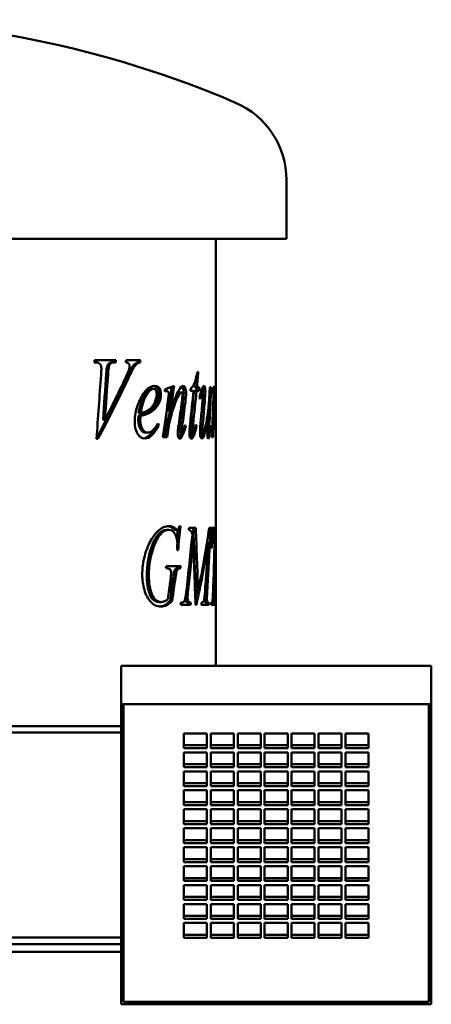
# Model space of a CAD drawing. Header units: millimetres. Extents: x 390 to 869, y 240 to 651.
# Tile 2 of 2: x 708 to 869, y 267 to 651. Entities that reach past the tile are written whole.
import ezdxf

# ---------------------------------------------------------------- set-up
doc = ezdxf.new("R2010")
doc.units = ezdxf.units.MM
doc.header["$LTSCALE"] = 3
doc.layers.add('Widoczne (ISO)', color=7, linetype='Continuous', lineweight=50)

msp = doc.modelspace()

# ---------------------------------------------------------------- linework, layer by layer
at = {"layer": 'Widoczne (ISO)'}
for p, q in [((812.5, 565.25), (812.5, 588.25)), ((812.5, 565.25), (457.5, 565.25)), ((785, 452.59), (785, 565.25)), ((737.51, 517.1), (738.1, 517.1)), ((745.99, 517.91), (737.68, 517.91)), ((742.51, 515.41), (743.23, 515.41)), ((745.09, 517.1), (745.83, 517.1)), ((755.53, 517.91), (749.96, 517.91)), ((753.57, 516.69), (754.37, 516.69)), ((754.59, 517.1), (755.4, 517.1)), ((778.1, 513.45), (777.8, 513.45)), ((776.6, 507.42), (777.55, 507.42)), ((778.47, 507.42), (777.55, 507.42)), ((783.17, 507.42), (782.61, 507.42)), ((759.81, 506.84), (760.65, 506.84)), ((765.09, 505.98), (765.96, 505.98)), ((770.58, 505.34), (771.49, 505.34)), ((775.08, 506), (776.26, 506)), ((776.46, 506), (777.41, 506)), ((777.41, 506), (778.37, 506)), ((779.14, 505.51), (779.78, 505.51)), ((783.64, 506.1), (783.86, 506.1)), ((784.62, 504.56), (784.76, 504.56)), ((784.8, 503.48), (784.92, 503.48)), ((784.5, 502.64), (784.6, 502.64)), ((754.77, 496.27), (755.57, 496.27)), ((754.85, 497.35), (755.66, 497.35)), ((766.44, 497.96), (767.32, 497.96)), ((781.93, 498.13), (782.12, 498.13)), ((783.79, 497.18), (784.16, 497.18)), ((740.97, 494.75), (741.68, 494.75)), ((762.03, 492.59), (762.72, 492.59)), ((765.58, 491.57), (766.46, 491.57)), ((772.85, 492.33), (773.23, 492.33)), ((775.16, 492.99), (776.1, 492.99)), ((777.03, 492.28), (777.39, 492.28)), ((782.76, 492.06), (782.93, 492.06)), ((783.66, 493.72), (784.09, 493.72)), ((757.52, 489.7), (758.34, 489.7)), ((764.29, 487.91), (765.94, 487.91)), ((770.91, 489.65), (771.83, 489.65)), ((775.09, 489.36), (776.03, 489.36)), ((775.26, 488.18), (776.2, 488.18)), ((779.06, 489.87), (780.02, 489.87)), ((781.64, 489.56), (782.39, 489.56)), ((781.69, 488.16), (782.38, 488.16)), ((783.43, 487.91), (783.88, 487.91)), ((783.54, 490.71), (783.97, 490.71)), ((738.41, 487.23), (738.99, 487.23)), ((771.16, 453.27), (770.82, 453.27)), ((765.73, 451.78), (766.61, 451.78)), ((768.41, 452.19), (769.31, 452.19)), ((769.09, 451.78), (769.99, 451.78)), ((777.12, 452.59), (774.52, 452.59)), ((782.2, 451.43), (783.1, 451.43)), ((783.52, 452.59), (782.36, 452.59)), ((782.53, 452.59), (782.53, 451.78)), ((782.53, 451.78), (783.52, 451.78)), ((783.5, 450.8), (784.41, 450.8)), ((783.52, 452.59), (783.52, 451.78)), ((785, 452.59), (783.57, 452.59)), ((784, 450.8), (784, 452.59)), ((784.41, 450.8), (784.55, 450.8)), ((784.55, 450.8), (784.8, 450.8)), ((784.8, 450.8), (784.91, 450.8)), ((775.52, 447), (776.09, 447)), ((781.55, 447), (781.94, 447)), ((781.9, 446.46), (782.66, 446.46)), ((769.86, 443.81), (770.21, 443.81)), ((783.26, 444.62), (783.38, 444.62)), ((785, 433.17), (785, 445.33)), ((785, 444.62), (785, 444.62)), ((765.47, 436.8), (765.77, 436.8)), ((771.26, 437.66), (765.59, 437.66)), ((770.26, 436.8), (771.17, 436.8)), ((785, 430.94), (785, 430.94)), ((785, 398.75), (785, 430.94)), ((777.07, 428.32), (778.03, 428.32)), ((780.69, 427.41), (781.58, 427.41)), ((783.95, 429.6), (784.37, 429.6)), ((762.79, 423.62), (763.65, 423.62)), ((767.09, 424.06), (767.98, 424.06)), ((771.24, 422.59), (775.12, 422.59)), ((771.59, 423.4), (771.34, 423.4)), ((774.27, 423.4), (775.21, 423.4)), ((777.07, 422.59), (777.35, 422.59)), ((779.29, 422.59), (782.2, 422.59)), ((779.52, 423.4), (779.35, 423.4)), ((781.16, 423.4), (782.14, 423.4)), ((782.24, 423.4), (782.14, 423.4)), ((783.1, 422.59), (784.6, 422.59)), ((783.23, 423.4), (783.14, 423.4)), ((783.55, 423.4), (784.54, 423.4)), ((784.62, 423.4), (784.54, 423.4)), ((869, 398.75), (748, 398.75)), ((748, 398.75), (748, 383.75)), ((869, 398.75), (869, 383.75)), ((748, 383.75), (748, 268.75)), ((869, 383.75), (748, 383.75)), ((749, 383.75), (749, 268.75)), ((868, 383.75), (868, 268.75)), ((869, 383.75), (869, 268.75)), ((632.43, 375.25), (748, 375.25)), ((748, 372.75), (632.43, 372.75)), ((772.5, 366.6), (772.5, 372.38)), ((772.5, 372.38), (781.5, 372.38)), ((781.5, 372.38), (781.5, 366.6)), ((783, 366.6), (783, 372.38)), ((783, 372.38), (792, 372.38)), ((792, 372.38), (792, 366.6)), ((793.5, 366.6), (793.5, 372.38)), ((793.5, 372.38), (802.5, 372.38)), ((802.5, 372.38), (802.5, 366.6)), ((804, 366.6), (804, 372.38)), ((804, 372.38), (813, 372.38)), ((813, 372.38), (813, 366.6)), ((814.5, 366.6), (814.5, 372.38)), ((814.5, 372.38), (823.5, 372.38)), ((823.5, 372.38), (823.5, 366.6)), ((825, 366.6), (825, 372.38)), ((825, 372.38), (834, 372.38)), ((834, 372.38), (834, 366.6)), ((835.5, 366.6), (835.5, 372.38)), ((835.5, 372.38), (844.5, 372.38)), ((844.5, 372.38), (844.5, 366.6)), ((772.5, 367.75), (781.5, 367.75)), ((781.5, 366.6), (772.5, 366.6)), ((772.5, 359.2), (772.5, 364.99)), ((772.5, 364.99), (781.5, 364.99)), ((781.5, 364.99), (781.5, 359.2)), ((783, 367.75), (792, 367.75)), ((792, 366.6), (783, 366.6)), ((783, 359.2), (783, 364.99)), ((783, 364.99), (792, 364.99)), ((792, 364.99), (792, 359.2)), ((793.5, 367.75), (802.5, 367.75)), ((802.5, 366.6), (793.5, 366.6)), ((793.5, 359.2), (793.5, 364.99)), ((793.5, 364.99), (802.5, 364.99)), ((802.5, 364.99), (802.5, 359.2)), ((804, 367.75), (813, 367.75)), ((813, 366.6), (804, 366.6)), ((804, 359.2), (804, 364.99)), ((804, 364.99), (813, 364.99)), ((813, 364.99), (813, 359.2)), ((814.5, 367.75), (823.5, 367.75)), ((823.5, 366.6), (814.5, 366.6)), ((814.5, 359.2), (814.5, 364.99)), ((814.5, 364.99), (823.5, 364.99)), ((823.5, 364.99), (823.5, 359.2)), ((825, 367.75), (834, 367.75)), ((834, 366.6), (825, 366.6)), ((825, 359.2), (825, 364.99)), ((825, 364.99), (834, 364.99)), ((834, 364.99), (834, 359.2)), ((835.5, 367.75), (844.5, 367.75)), ((844.5, 366.6), (835.5, 366.6)), ((835.5, 359.2), (835.5, 364.99)), ((835.5, 364.99), (844.5, 364.99)), ((844.5, 364.99), (844.5, 359.2)), ((772.5, 360.35), (781.5, 360.35)), ((781.5, 359.2), (772.5, 359.2)), ((772.5, 351.81), (772.5, 357.6)), ((772.5, 357.6), (781.5, 357.6)), ((781.5, 357.6), (781.5, 351.81)), ((783, 360.35), (792, 360.35)), ((792, 359.2), (783, 359.2)), ((783, 351.81), (783, 357.6)), ((783, 357.6), (792, 357.6)), ((792, 357.6), (792, 351.81)), ((793.5, 360.35), (802.5, 360.35)), ((802.5, 359.2), (793.5, 359.2)), ((793.5, 351.81), (793.5, 357.6)), ((793.5, 357.6), (802.5, 357.6)), ((802.5, 357.6), (802.5, 351.81)), ((804, 360.35), (813, 360.35)), ((813, 359.2), (804, 359.2)), ((804, 351.81), (804, 357.6)), ((804, 357.6), (813, 357.6)), ((813, 357.6), (813, 351.81)), ((814.5, 360.35), (823.5, 360.35)), ((823.5, 359.2), (814.5, 359.2)), ((814.5, 351.81), (814.5, 357.6)), ((814.5, 357.6), (823.5, 357.6)), ((823.5, 357.6), (823.5, 351.81)), ((825, 360.35), (834, 360.35)), ((834, 359.2), (825, 359.2)), ((825, 351.81), (825, 357.6)), ((825, 357.6), (834, 357.6)), ((834, 357.6), (834, 351.81)), ((835.5, 360.35), (844.5, 360.35)), ((844.5, 359.2), (835.5, 359.2)), ((835.5, 351.81), (835.5, 357.6)), ((835.5, 357.6), (844.5, 357.6)), ((844.5, 357.6), (844.5, 351.81)), ((772.5, 352.96), (781.5, 352.96)), ((781.5, 351.81), (772.5, 351.81)), ((772.5, 344.42), (772.5, 350.21)), ((772.5, 350.21), (781.5, 350.21)), ((781.5, 350.21), (781.5, 344.42)), ((783, 352.96), (792, 352.96)), ((792, 351.81), (783, 351.81)), ((783, 344.42), (783, 350.21)), ((783, 350.21), (792, 350.21)), ((792, 350.21), (792, 344.42)), ((793.5, 352.96), (802.5, 352.96)), ((802.5, 351.81), (793.5, 351.81)), ((793.5, 344.42), (793.5, 350.21)), ((793.5, 350.21), (802.5, 350.21)), ((802.5, 350.21), (802.5, 344.42)), ((804, 352.96), (813, 352.96)), ((813, 351.81), (804, 351.81)), ((804, 344.42), (804, 350.21)), ((804, 350.21), (813, 350.21)), ((813, 350.21), (813, 344.42)), ((814.5, 352.96), (823.5, 352.96)), ((823.5, 351.81), (814.5, 351.81)), ((814.5, 344.42), (814.5, 350.21)), ((814.5, 350.21), (823.5, 350.21)), ((823.5, 350.21), (823.5, 344.42)), ((825, 352.96), (834, 352.96)), ((834, 351.81), (825, 351.81)), ((825, 344.42), (825, 350.21)), ((825, 350.21), (834, 350.21)), ((834, 350.21), (834, 344.42)), ((835.5, 352.96), (844.5, 352.96)), ((844.5, 351.81), (835.5, 351.81)), ((835.5, 344.42), (835.5, 350.21)), ((835.5, 350.21), (844.5, 350.21)), ((844.5, 350.21), (844.5, 344.42)), ((772.5, 345.57), (781.5, 345.57)), ((781.5, 344.42), (772.5, 344.42)), ((772.5, 337.03), (772.5, 342.81)), ((772.5, 342.81), (781.5, 342.81)), ((781.5, 342.81), (781.5, 337.03)), ((783, 345.57), (792, 345.57)), ((792, 344.42), (783, 344.42)), ((783, 337.03), (783, 342.81)), ((783, 342.81), (792, 342.81)), ((792, 342.81), (792, 337.03)), ((793.5, 345.57), (802.5, 345.57)), ((802.5, 344.42), (793.5, 344.42)), ((793.5, 337.03), (793.5, 342.81)), ((793.5, 342.81), (802.5, 342.81)), ((802.5, 342.81), (802.5, 337.03)), ((804, 345.57), (813, 345.57)), ((813, 344.42), (804, 344.42)), ((804, 337.03), (804, 342.81)), ((804, 342.81), (813, 342.81)), ((813, 342.81), (813, 337.03)), ((814.5, 345.57), (823.5, 345.57)), ((823.5, 344.42), (814.5, 344.42)), ((814.5, 337.03), (814.5, 342.81)), ((814.5, 342.81), (823.5, 342.81)), ((823.5, 342.81), (823.5, 337.03)), ((825, 345.57), (834, 345.57)), ((834, 344.42), (825, 344.42)), ((825, 337.03), (825, 342.81)), ((825, 342.81), (834, 342.81)), ((834, 342.81), (834, 337.03)), ((835.5, 345.57), (844.5, 345.57)), ((844.5, 344.42), (835.5, 344.42)), ((835.5, 337.03), (835.5, 342.81)), ((835.5, 342.81), (844.5, 342.81)), ((844.5, 342.81), (844.5, 337.03)), ((772.5, 338.18), (781.5, 338.18)), ((783, 338.18), (792, 338.18)), ((793.5, 338.18), (802.5, 338.18)), ((804, 338.18), (813, 338.18)), ((814.5, 338.18), (823.5, 338.18)), ((825, 338.18), (834, 338.18)), ((835.5, 338.18), (844.5, 338.18)), ((781.5, 337.03), (772.5, 337.03)), ((772.5, 329.64), (772.5, 335.42)), ((772.5, 335.42), (781.5, 335.42)), ((781.5, 335.42), (781.5, 329.64)), ((792, 337.03), (783, 337.03)), ((783, 329.64), (783, 335.42)), ((783, 335.42), (792, 335.42)), ((792, 335.42), (792, 329.64)), ((802.5, 337.03), (793.5, 337.03)), ((793.5, 329.64), (793.5, 335.42)), ((793.5, 335.42), (802.5, 335.42)), ((802.5, 335.42), (802.5, 329.64)), ((813, 337.03), (804, 337.03)), ((804, 329.64), (804, 335.42)), ((804, 335.42), (813, 335.42)), ((813, 335.42), (813, 329.64)), ((823.5, 337.03), (814.5, 337.03)), ((814.5, 329.64), (814.5, 335.42)), ((814.5, 335.42), (823.5, 335.42)), ((823.5, 335.42), (823.5, 329.64)), ((834, 337.03), (825, 337.03)), ((825, 329.64), (825, 335.42)), ((825, 335.42), (834, 335.42)), ((834, 335.42), (834, 329.64)), ((844.5, 337.03), (835.5, 337.03)), ((835.5, 329.64), (835.5, 335.42)), ((835.5, 335.42), (844.5, 335.42)), ((844.5, 335.42), (844.5, 329.64)), ((772.5, 330.79), (781.5, 330.79)), ((783, 330.79), (792, 330.79)), ((793.5, 330.79), (802.5, 330.79)), ((804, 330.79), (813, 330.79)), ((814.5, 330.79), (823.5, 330.79)), ((825, 330.79), (834, 330.79)), ((835.5, 330.79), (844.5, 330.79)), ((781.5, 329.64), (772.5, 329.64)), ((772.5, 322.24), (772.5, 328.03)), ((772.5, 328.03), (781.5, 328.03)), ((781.5, 328.03), (781.5, 322.24)), ((792, 329.64), (783, 329.64)), ((783, 322.24), (783, 328.03)), ((783, 328.03), (792, 328.03)), ((792, 328.03), (792, 322.24)), ((802.5, 329.64), (793.5, 329.64)), ((793.5, 322.24), (793.5, 328.03)), ((793.5, 328.03), (802.5, 328.03)), ((802.5, 328.03), (802.5, 322.24)), ((813, 329.64), (804, 329.64)), ((804, 322.24), (804, 328.03)), ((804, 328.03), (813, 328.03)), ((813, 328.03), (813, 322.24)), ((823.5, 329.64), (814.5, 329.64)), ((814.5, 322.24), (814.5, 328.03)), ((814.5, 328.03), (823.5, 328.03)), ((823.5, 328.03), (823.5, 322.24)), ((834, 329.64), (825, 329.64)), ((825, 322.24), (825, 328.03)), ((825, 328.03), (834, 328.03)), ((834, 328.03), (834, 322.24)), ((844.5, 329.64), (835.5, 329.64)), ((835.5, 322.24), (835.5, 328.03)), ((835.5, 328.03), (844.5, 328.03)), ((844.5, 328.03), (844.5, 322.24)), ((772.5, 323.39), (781.5, 323.39)), ((783, 323.39), (792, 323.39)), ((793.5, 323.39), (802.5, 323.39)), ((804, 323.39), (813, 323.39)), ((814.5, 323.39), (823.5, 323.39)), ((825, 323.39), (834, 323.39)), ((835.5, 323.39), (844.5, 323.39)), ((781.5, 322.24), (772.5, 322.24)), ((772.5, 314.85), (772.5, 320.64)), ((772.5, 320.64), (781.5, 320.64)), ((781.5, 320.64), (781.5, 314.85)), ((792, 322.24), (783, 322.24)), ((783, 314.85), (783, 320.64)), ((783, 320.64), (792, 320.64)), ((792, 320.64), (792, 314.85)), ((802.5, 322.24), (793.5, 322.24)), ((793.5, 314.85), (793.5, 320.64)), ((793.5, 320.64), (802.5, 320.64)), ((802.5, 320.64), (802.5, 314.85)), ((813, 322.24), (804, 322.24)), ((804, 314.85), (804, 320.64)), ((804, 320.64), (813, 320.64)), ((813, 320.64), (813, 314.85)), ((823.5, 322.24), (814.5, 322.24)), ((814.5, 314.85), (814.5, 320.64)), ((814.5, 320.64), (823.5, 320.64)), ((823.5, 320.64), (823.5, 314.85)), ((834, 322.24), (825, 322.24)), ((825, 314.85), (825, 320.64)), ((825, 320.64), (834, 320.64)), ((834, 320.64), (834, 314.85)), ((844.5, 322.24), (835.5, 322.24)), ((835.5, 314.85), (835.5, 320.64)), ((835.5, 320.64), (844.5, 320.64)), ((844.5, 320.64), (844.5, 314.85)), ((772.5, 316), (781.5, 316)), ((783, 316), (792, 316)), ((793.5, 316), (802.5, 316)), ((804, 316), (813, 316)), ((814.5, 316), (823.5, 316)), ((825, 316), (834, 316)), ((835.5, 316), (844.5, 316)), ((781.5, 314.85), (772.5, 314.85)), ((772.5, 307.46), (772.5, 313.25)), ((772.5, 313.25), (781.5, 313.25)), ((781.5, 313.25), (781.5, 307.46)), ((792, 314.85), (783, 314.85)), ((783, 307.46), (783, 313.25)), ((783, 313.25), (792, 313.25)), ((792, 313.25), (792, 307.46)), ((802.5, 314.85), (793.5, 314.85)), ((793.5, 307.46), (793.5, 313.25)), ((793.5, 313.25), (802.5, 313.25)), ((802.5, 313.25), (802.5, 307.46)), ((813, 314.85), (804, 314.85)), ((804, 307.46), (804, 313.25)), ((804, 313.25), (813, 313.25)), ((813, 313.25), (813, 307.46)), ((823.5, 314.85), (814.5, 314.85)), ((814.5, 307.46), (814.5, 313.25)), ((814.5, 313.25), (823.5, 313.25)), ((823.5, 313.25), (823.5, 307.46)), ((834, 314.85), (825, 314.85)), ((825, 307.46), (825, 313.25)), ((825, 313.25), (834, 313.25)), ((834, 313.25), (834, 307.46)), ((844.5, 314.85), (835.5, 314.85)), ((835.5, 307.46), (835.5, 313.25)), ((835.5, 313.25), (844.5, 313.25)), ((844.5, 313.25), (844.5, 307.46)), ((772.5, 308.61), (781.5, 308.61)), ((781.5, 307.46), (772.5, 307.46)), ((783, 308.61), (792, 308.61)), ((792, 307.46), (783, 307.46)), ((793.5, 308.61), (802.5, 308.61)), ((802.5, 307.46), (793.5, 307.46)), ((804, 308.61), (813, 308.61)), ((813, 307.46), (804, 307.46)), ((814.5, 308.61), (823.5, 308.61)), ((823.5, 307.46), (814.5, 307.46)), ((825, 308.61), (834, 308.61)), ((834, 307.46), (825, 307.46)), ((835.5, 308.61), (844.5, 308.61)), ((844.5, 307.46), (835.5, 307.46)), ((772.5, 300.07), (772.5, 305.85)), ((772.5, 305.85), (781.5, 305.85)), ((781.5, 305.85), (781.5, 300.07)), ((783, 300.07), (783, 305.85)), ((783, 305.85), (792, 305.85)), ((792, 305.85), (792, 300.07)), ((793.5, 300.07), (793.5, 305.85)), ((793.5, 305.85), (802.5, 305.85)), ((802.5, 305.85), (802.5, 300.07)), ((804, 300.07), (804, 305.85)), ((804, 305.85), (813, 305.85)), ((813, 305.85), (813, 300.07)), ((814.5, 300.07), (814.5, 305.85)), ((814.5, 305.85), (823.5, 305.85)), ((823.5, 305.85), (823.5, 300.07)), ((825, 300.07), (825, 305.85)), ((825, 305.85), (834, 305.85)), ((834, 305.85), (834, 300.07)), ((835.5, 300.07), (835.5, 305.85)), ((835.5, 305.85), (844.5, 305.85)), ((844.5, 305.85), (844.5, 300.07)), ((772.5, 301.22), (781.5, 301.22)), ((781.5, 300.07), (772.5, 300.07)), ((783, 301.22), (792, 301.22)), ((792, 300.07), (783, 300.07)), ((793.5, 301.22), (802.5, 301.22)), ((802.5, 300.07), (793.5, 300.07)), ((804, 301.22), (813, 301.22)), ((813, 300.07), (804, 300.07)), ((814.5, 301.22), (823.5, 301.22)), ((823.5, 300.07), (814.5, 300.07)), ((825, 301.22), (834, 301.22)), ((834, 300.07), (825, 300.07)), ((835.5, 301.22), (844.5, 301.22)), ((844.5, 300.07), (835.5, 300.07)), ((772.5, 292.68), (772.5, 298.46)), ((772.5, 298.46), (781.5, 298.46)), ((781.5, 298.46), (781.5, 292.68)), ((783, 292.68), (783, 298.46)), ((783, 298.46), (792, 298.46)), ((792, 298.46), (792, 292.68)), ((793.5, 292.68), (793.5, 298.46)), ((793.5, 298.46), (802.5, 298.46)), ((802.5, 298.46), (802.5, 292.68)), ((804, 292.68), (804, 298.46)), ((804, 298.46), (813, 298.46)), ((813, 298.46), (813, 292.68)), ((814.5, 292.68), (814.5, 298.46)), ((814.5, 298.46), (823.5, 298.46)), ((823.5, 298.46), (823.5, 292.68)), ((825, 292.68), (825, 298.46)), ((825, 298.46), (834, 298.46)), ((834, 298.46), (834, 292.68)), ((835.5, 292.68), (835.5, 298.46)), ((835.5, 298.46), (844.5, 298.46)), ((844.5, 298.46), (844.5, 292.68)), ((748, 292.75), (632.43, 292.75)), ((772.5, 293.82), (781.5, 293.82)), ((781.5, 292.68), (772.5, 292.68)), ((783, 293.82), (792, 293.82)), ((792, 292.68), (783, 292.68)), ((793.5, 293.82), (802.5, 293.82)), ((802.5, 292.68), (793.5, 292.68)), ((804, 293.82), (813, 293.82)), ((813, 292.68), (804, 292.68)), ((814.5, 293.82), (823.5, 293.82)), ((823.5, 292.68), (814.5, 292.68)), ((825, 293.82), (834, 293.82)), ((834, 292.68), (825, 292.68)), ((835.5, 293.82), (844.5, 293.82)), ((844.5, 292.68), (835.5, 292.68)), ((748, 290.25), (632.43, 290.25)), ((748, 287.25), (485, 287.25)), ((748.77, 268.75), (748, 268.75)), ((748, 266.75), (748, 268.75)), ((750, 266.75), (748, 266.75)), ((749, 268.75), (748.77, 268.75)), ((749, 267.75), (749, 268.75)), ((750.37, 267.75), (749, 267.75)), ((750.74, 266.75), (750, 266.75)), ((867, 267.75), (750.37, 267.75)), ((867, 266.75), (750.74, 266.75)), ((868, 267.75), (867, 267.75)), ((867, 266.75), (869, 266.75)), ((868, 268.75), (868, 267.75)), ((868, 268.75), (868.24, 268.75)), ((868.24, 268.75), (869, 268.75)), ((869, 266.75), (869, 268.75))]:
    msp.add_line(p, q, dxfattribs=at)
for centre, radius, start, end in [((635, 250.75), 400, 66.7905, 113.2095), ((779.72, 588.25), 32.78, 0, 66.7905)]:
    msp.add_arc(centre, radius, start, end, dxfattribs=at)
for points in [[(737.51, 517.1), (737.57, 517.37), (737.62, 517.64), (737.68, 517.91)], [(740.19, 512.2), (740.27, 513.48), (740.31, 514.34), (740.31, 514.78)], [(742.51, 515.41), (742.41, 515.09), (742.31, 514.16), (742.21, 512.64)], [(743.23, 515.41), (743.13, 515.09), (743.03, 514.16), (742.93, 512.64)], [(745.25, 517.91), (745.2, 517.64), (745.15, 517.37), (745.09, 517.1)], [(745.99, 517.91), (745.94, 517.64), (745.88, 517.37), (745.83, 517.1)], [(749.79, 517.1), (749.84, 517.37), (749.9, 517.64), (749.96, 517.91)], [(751.12, 514.34), (751.25, 514.79), (751.32, 515.19), (751.32, 515.54)], [(754.59, 517.1), (754.17, 517.04), (753.82, 516.9), (753.57, 516.69)], [(755.4, 517.1), (754.97, 517.04), (754.62, 516.9), (754.37, 516.69)], [(754.72, 517.91), (754.68, 517.64), (754.64, 517.37), (754.59, 517.1)], [(755.53, 517.91), (755.48, 517.64), (755.44, 517.37), (755.4, 517.1)], [(738.41, 487.23), (739, 495.55), (739.6, 503.88), (740.19, 512.2)], [(742.21, 512.64), (741.8, 506.68), (741.38, 500.72), (740.97, 494.75)], [(742.93, 512.64), (742.51, 506.68), (742.1, 500.72), (741.68, 494.75)], [(741.68, 494.75), (744.42, 500.08), (747.06, 505.41), (749.58, 510.73)], [(749.58, 510.73), (750.4, 512.46), (750.91, 513.67), (751.12, 514.34)], [(778.1, 513.45), (777.92, 511.44), (777.74, 509.43), (777.55, 507.42)], [(749.71, 510.19), (746.18, 502.62), (742.41, 495.04), (738.42, 487.47)], [(750.48, 510.19), (746.88, 502.54), (743.05, 494.88), (738.99, 487.23)], [(765.02, 506.57), (766.28, 507.02), (767.5, 507.48), (768.65, 507.94)], [(767.71, 507.57), (767.3, 504.37), (766.87, 501.17), (766.44, 497.96)], [(768.65, 507.94), (768.22, 504.61), (767.77, 501.29), (767.32, 497.96)], [(775.08, 506), (775.11, 506.3), (775.13, 506.59), (775.16, 506.88)], [(776.78, 509.38), (776.72, 508.73), (776.66, 508.08), (776.6, 507.42)], [(777.52, 507.42), (777.48, 506.95), (777.45, 506.48), (777.41, 506)], [(778.47, 507.42), (778.44, 506.95), (778.4, 506.48), (778.37, 506)], [(778.59, 503.21), (778.94, 504.92), (779.29, 506.18), (779.65, 506.98)], [(779.65, 506.98), (779.92, 507.62), (780.16, 507.94), (780.37, 507.94)], [(779.77, 507.24), (779.85, 506.84), (779.88, 506.34), (779.88, 505.73)], [(783.17, 507.42), (782.96, 502.96), (782.73, 498.5), (782.48, 494.04)], [(782.52, 505.59), (782.55, 506.2), (782.58, 506.81), (782.61, 507.42)], [(783.61, 506.71), (783.96, 507.12), (784.24, 507.53), (784.45, 507.94)], [(784.45, 507.94), (784.36, 504.35), (784.26, 500.76), (784.16, 497.18)], [(784.74, 506.44), (784.81, 507.44), (784.86, 507.94), (784.89, 507.94)], [(762.68, 504.73), (762.68, 503.5), (762.43, 502.33), (761.91, 501.22)], [(763.54, 504.73), (763.54, 503.5), (763.28, 502.33), (762.76, 501.22)], [(765.12, 505.76), (765.08, 506.03), (765.05, 506.3), (765.02, 506.57)], [(765.52, 505.88), (765.38, 505.84), (765.25, 505.8), (765.12, 505.76)], [(765.96, 505.98), (765.88, 505.98), (765.73, 505.94), (765.52, 505.88)], [(766.27, 501.79), (766.5, 503.44), (766.61, 504.43), (766.61, 504.78)], [(769.91, 504.8), (769.83, 504.7), (769.76, 504.6), (769.68, 504.48)], [(770.58, 505.34), (770.4, 505.34), (770.18, 505.16), (769.91, 504.8)], [(771.49, 505.34), (771.31, 505.34), (771.08, 505.16), (770.81, 504.8)], [(771.71, 501.76), (771.86, 502.87), (771.94, 503.73), (771.94, 504.34)], [(772.42, 505.05), (772.42, 504.16), (772.33, 503), (772.14, 501.54)], [(773.34, 505.05), (773.34, 504.16), (773.25, 503), (773.06, 501.54)], [(774.91, 493.21), (775.37, 497.47), (775.82, 501.74), (776.26, 506)], [(776.46, 506), (776.04, 501.66), (775.61, 497.33), (775.16, 492.99)], [(777.41, 506), (776.99, 501.66), (776.55, 497.33), (776.1, 492.99)], [(778.79, 502.72), (778.72, 502.88), (778.65, 503.04), (778.59, 503.21)], [(779.74, 501.81), (779.89, 503.44), (779.96, 504.47), (779.96, 504.87)], [(779.88, 505.73), (779.88, 505.63), (779.88, 505.51), (779.88, 505.39)], [(780.86, 505.73), (780.86, 504.93), (780.78, 503.52), (780.61, 501.49)], [(783.65, 505.9), (783.64, 506.17), (783.63, 506.44), (783.61, 506.71)], [(783.86, 506.1), (783.82, 506.1), (783.76, 506.03), (783.65, 505.9)], [(783.99, 505.76), (783.96, 505.99), (783.92, 506.1), (783.86, 506.1)], [(783.95, 501.66), (784, 503.26), (784.03, 504.4), (784.03, 505.07)], [(784.03, 505.07), (784.03, 505.35), (784.02, 505.58), (783.99, 505.76)], [(784.16, 497.18), (784.43, 501.59), (784.62, 504.68), (784.74, 506.44)], [(784.72, 504.38), (784.69, 504.17), (784.66, 503.59), (784.6, 502.64)], [(784.76, 504.56), (784.75, 504.56), (784.73, 504.5), (784.72, 504.38)], [(784.78, 504.38), (784.78, 504.5), (784.77, 504.56), (784.76, 504.56)], [(784.79, 503.82), (784.79, 504.1), (784.79, 504.29), (784.78, 504.38)], [(784.92, 503.48), (784.91, 502.81), (784.89, 502.47), (784.86, 502.47)], [(784.94, 506.25), (784.94, 505.28), (784.93, 504.36), (784.92, 503.48)], [(761.91, 501.22), (761.23, 499.77), (760.22, 498.59), (758.82, 497.69)], [(762.76, 501.22), (762.08, 499.77), (761.06, 498.59), (759.65, 497.69)], [(764.29, 487.91), (764.97, 492.54), (765.63, 497.16), (766.27, 501.79)], [(770.47, 492.86), (770.89, 495.83), (771.3, 498.8), (771.71, 501.76)], [(772.14, 501.54), (771.75, 498.46), (771.34, 495.38), (770.92, 492.3)], [(773.06, 501.54), (772.66, 498.46), (772.26, 495.38), (771.84, 492.3)], [(779.12, 494.97), (779.34, 497.25), (779.54, 499.53), (779.74, 501.81)], [(780.61, 501.49), (780.42, 499.14), (780.22, 496.79), (780.01, 494.43)], [(783.43, 487.91), (783.62, 492.5), (783.79, 497.08), (783.95, 501.66)], [(784.6, 502.64), (784.51, 501.21), (784.4, 499.34), (784.25, 497.03)], [(754.77, 496.27), (754.72, 495.54), (754.7, 494.92), (754.7, 494.43)], [(758.82, 497.69), (757.89, 497.09), (756.56, 496.61), (754.77, 496.27)], [(755.57, 496.27), (755.52, 495.54), (755.5, 494.92), (755.5, 494.43)], [(759.65, 497.69), (758.71, 497.09), (757.38, 496.61), (755.57, 496.27)], [(755.66, 497.35), (756.99, 497.59), (758.03, 498.02), (758.83, 498.62)], [(766.48, 495.68), (766.12, 494.42), (765.83, 493.05), (765.58, 491.57)], [(767.36, 495.68), (767, 494.42), (766.7, 493.05), (766.46, 491.57)], [(767.14, 497.96), (766.92, 497.25), (766.7, 496.49), (766.48, 495.68)], [(781.7, 491.12), (781.75, 492.14), (781.9, 494.47), (782.12, 498.13)], [(784.25, 497.03), (784.19, 496.05), (784.14, 494.95), (784.09, 493.72)], [(761.45, 491.82), (759.9, 489.1), (758.33, 487.64), (756.78, 487.43)], [(762.72, 492.59), (760.89, 489.13), (759.04, 487.4), (757.2, 487.4)], [(762.49, 493.23), (762.57, 493.02), (762.65, 492.81), (762.72, 492.59)], [(765.58, 491.57), (765.41, 490.35), (765.24, 489.13), (765.06, 487.91)], [(766.46, 491.57), (766.29, 490.35), (766.11, 489.13), (765.94, 487.91)], [(770.1, 489.21), (770.1, 489.93), (770.22, 491.15), (770.47, 492.86)], [(770.92, 492.3), (770.78, 491.24), (770.71, 490.59), (770.71, 490.36)], [(771.84, 492.3), (771.7, 491.24), (771.62, 490.59), (771.62, 490.36)], [(773.23, 492.33), (772.72, 490.4), (772.22, 489.03), (771.75, 488.23)], [(772.06, 489.92), (772.34, 490.53), (772.64, 491.47), (772.96, 492.74)], [(772.96, 492.74), (773.05, 492.6), (773.14, 492.46), (773.23, 492.33)], [(774.63, 489.56), (774.63, 490.36), (774.72, 491.57), (774.91, 493.21)], [(775.16, 492.99), (774.99, 491.5), (774.91, 490.54), (774.91, 490.09)], [(776.1, 492.99), (775.93, 491.5), (775.85, 490.54), (775.85, 490.09)], [(777.39, 492.28), (776.99, 490.32), (776.59, 488.95), (776.2, 488.18)], [(776.47, 490.09), (776.57, 490.39), (776.81, 491.3), (777.16, 492.82)], [(777.16, 492.82), (777.23, 492.64), (777.31, 492.46), (777.39, 492.28)], [(778.79, 489.87), (778.79, 490.99), (778.91, 492.68), (779.12, 494.97)], [(780.01, 494.43), (779.84, 492.52), (779.75, 491.31), (779.75, 490.81)], [(782.48, 494.04), (782.37, 492.05), (782.32, 490.79), (782.32, 490.27)], [(782.93, 492.06), (782.76, 490.26), (782.58, 488.96), (782.38, 488.16)], [(782.82, 492.57), (782.85, 492.4), (782.89, 492.23), (782.93, 492.06)], [(784.09, 493.72), (784.02, 492.06), (783.98, 491.05), (783.97, 490.71)], [(770.83, 488.23), (770.69, 487.99), (770.55, 487.8), (770.42, 487.66)], [(771.48, 489.65), (771.26, 489.07), (771.05, 488.59), (770.83, 488.23)], [(771.75, 488.23), (771.41, 487.68), (771.11, 487.4), (770.83, 487.4)], [(771.83, 489.65), (771.89, 489.65), (771.96, 489.74), (772.06, 489.92)], [(775.26, 488.18), (775.16, 487.99), (775.07, 487.84), (774.97, 487.71)], [(775.72, 489.36), (775.56, 488.88), (775.41, 488.48), (775.26, 488.18)], [(776.2, 488.18), (775.94, 487.66), (775.67, 487.4), (775.39, 487.4)], [(776.03, 489.36), (776.14, 489.36), (776.29, 489.6), (776.47, 490.09)], [(781.64, 489.14), (781.64, 489.65), (781.66, 490.31), (781.7, 491.12)], [(781.65, 489.56), (781.65, 489.53), (781.65, 489.51), (781.64, 489.48)], [(782.38, 488.16), (782.24, 487.65), (782.11, 487.4), (781.98, 487.4)], [(783.97, 490.71), (783.94, 489.78), (783.91, 488.84), (783.88, 487.91)], [(762.42, 451.36), (763.82, 452.64), (765.22, 453.27), (766.61, 453.27)], [(766.16, 453.25), (767, 453.16), (767.75, 452.81), (768.41, 452.19)], [(766.61, 453.27), (767.63, 453.27), (768.53, 452.91), (769.31, 452.19)], [(771.16, 453.27), (770.85, 450.12), (770.53, 446.97), (770.21, 443.81)], [(765.73, 451.78), (763.52, 451.78), (761.53, 449.63), (759.94, 445.33)], [(766.61, 451.78), (764.38, 451.78), (762.38, 449.63), (760.78, 445.33)], [(768.41, 452.19), (768.72, 451.92), (768.94, 451.78), (769.09, 451.78)], [(769.31, 452.19), (769.62, 451.92), (769.84, 451.78), (769.99, 451.78)], [(770.11, 451.8), (769.99, 450.6), (769.87, 449.41), (769.75, 448.22)], [(773.44, 427.51), (774.27, 434.98), (775.06, 442.45), (775.81, 449.91)], [(774.44, 451.78), (774.46, 452.05), (774.49, 452.32), (774.52, 452.59)], [(776.17, 452.59), (776.48, 444.5), (776.78, 436.41), (777.07, 428.32)], [(777.12, 452.59), (777.43, 444.5), (777.73, 436.41), (778.03, 428.32)], [(778.03, 428.32), (779.81, 436.41), (781.26, 444.5), (782.36, 452.59)], [(782.53, 451.78), (782.4, 451.71), (782.3, 451.64), (782.23, 451.58)], [(783.52, 451.78), (783.3, 451.66), (783.15, 451.55), (783.1, 451.43)], [(783.26, 444.62), (783.37, 447.28), (783.47, 449.93), (783.57, 452.59)], [(783.95, 429.5), (784.19, 436.6), (784.39, 443.7), (784.55, 450.8)], [(784.8, 450.8), (784.69, 443.73), (784.55, 436.66), (784.37, 429.6)], [(785, 450.18), (784.99, 450.59), (784.98, 450.8), (784.91, 450.8)], [(784.99, 452.59), (784.99, 451.75), (784.99, 450.91), (785, 450.08)], [(785, 447.73), (785, 448.81), (785, 449.63), (785, 450.18)], [(769.86, 443.81), (769.91, 444.92), (769.94, 445.74), (769.94, 446.26)], [(776.09, 447), (775.48, 440.81), (774.85, 434.61), (774.19, 428.42)], [(777.07, 422.59), (776.75, 430.72), (776.42, 438.86), (776.09, 447)], [(781.94, 447), (780.75, 438.86), (779.22, 430.72), (777.35, 422.59)], [(780.85, 429.6), (781.24, 435.4), (781.6, 441.2), (781.94, 447)], [(782.66, 446.46), (782.33, 440.11), (781.97, 433.76), (781.58, 427.41)], [(781.78, 448.51), (781.75, 448.07), (781.73, 447.57), (781.7, 447)], [(785, 444.62), (785, 445.78), (785, 446.82), (785, 447.73)], [(785, 447.33), (785, 446.43), (785, 445.52), (785, 444.62)], [(759.94, 445.33), (758.67, 441.93), (758.01, 438.13), (758.01, 433.91)], [(760.78, 445.33), (759.5, 441.93), (758.83, 438.13), (758.83, 433.91)], [(765.47, 436.8), (765.51, 437.09), (765.55, 437.37), (765.59, 437.66)], [(767.23, 436.16), (766.93, 436.59), (766.46, 436.8), (765.77, 436.8)], [(767.49, 434.94), (767.49, 435.48), (767.4, 435.89), (767.23, 436.16)], [(767.27, 432.39), (767.42, 433.45), (767.49, 434.3), (767.49, 434.94)], [(768.63, 435.11), (768.52, 434.72), (768.34, 433.56), (768.09, 431.63)], [(769.52, 435.11), (769.41, 434.72), (769.24, 433.56), (768.99, 431.63)], [(770.36, 437.66), (770.32, 437.37), (770.29, 437.09), (770.26, 436.8)], [(771.26, 437.66), (771.23, 437.37), (771.2, 437.09), (771.17, 436.8)], [(766.23, 424.67), (766.58, 427.24), (766.93, 429.82), (767.27, 432.39)], [(768.09, 431.63), (767.77, 429.11), (767.43, 426.58), (767.09, 424.06)], [(768.99, 431.63), (768.66, 429.11), (768.32, 426.58), (767.98, 424.06)], [(785, 430.94), (785, 431.69), (785, 432.43), (785, 433.17)], [(772.87, 424.4), (773.05, 424.87), (773.24, 425.91), (773.44, 427.51)], [(774.19, 428.42), (774.02, 426.85), (773.93, 425.79), (773.93, 425.23)], [(777.65, 428.32), (777.43, 427.25), (777.2, 426.18), (776.97, 425.1)], [(781.58, 427.41), (781.51, 426.43), (781.47, 425.67), (781.47, 425.11)], [(784.37, 429.6), (784.3, 427.21), (784.26, 425.74), (784.26, 425.18)], [(771.24, 422.59), (771.27, 422.86), (771.3, 423.13), (771.34, 423.4)], [(771.59, 423.4), (772.19, 423.4), (772.61, 423.73), (772.87, 424.4)], [(774.27, 423.4), (774.25, 423.13), (774.22, 422.86), (774.19, 422.59)], [(775.21, 423.4), (775.18, 423.13), (775.15, 422.86), (775.12, 422.59)], [(779.29, 422.59), (779.31, 422.86), (779.33, 423.13), (779.35, 423.4)], [(779.52, 423.4), (779.82, 423.4), (780.03, 423.56), (780.18, 423.89)], [(780.5, 425.27), (780.49, 425.22), (780.49, 425.16), (780.49, 425.11)], [(780.49, 425.11), (780.49, 424.6), (780.54, 424.22), (780.62, 423.96)], [(780.62, 423.96), (780.74, 423.58), (780.93, 423.4), (781.16, 423.4)], [(781.26, 423.4), (781.25, 423.13), (781.23, 422.86), (781.22, 422.59)], [(781.47, 425.11), (781.47, 424.6), (781.51, 424.22), (781.6, 423.96)], [(781.6, 423.96), (781.72, 423.58), (781.9, 423.4), (782.14, 423.4)], [(782.24, 423.4), (782.23, 423.13), (782.21, 422.86), (782.2, 422.59)], [(783.1, 422.59), (783.11, 422.86), (783.13, 423.13), (783.14, 423.4)], [(783.23, 423.4), (783.41, 423.4), (783.53, 423.58), (783.61, 423.96)], [(783.43, 423.5), (783.46, 423.43), (783.5, 423.4), (783.55, 423.4)], [(783.62, 423.4), (783.62, 423.13), (783.61, 422.86), (783.6, 422.59)], [(784.62, 423.4), (784.61, 423.13), (784.61, 422.86), (784.6, 422.59)]]:
    msp.add_open_spline(points, degree=3, dxfattribs=at)
for points, knots in [([(740.31, 514.78), (740.31, 515.45), (740.13, 516), (739.78, 516.44), (739.43, 516.88), (738.88, 517.1), (738.1, 517.1)], [0, 0, 0, 0, 1, 1, 1, 2, 2, 2, 2]), ([(745.09, 517.1), (744.23, 517.09), (743.62, 516.95), (743.3, 516.7), (742.98, 516.45), (742.71, 516.02), (742.51, 515.41)], [0, 0, 0, 0, 1, 1, 1, 2, 2, 2, 2]), ([(745.83, 517.1), (744.96, 517.09), (744.35, 516.95), (744.03, 516.7), (743.7, 516.45), (743.44, 516.02), (743.23, 515.41)], [0, 0, 0, 0, 1, 1, 1, 2, 2, 2, 2]), ([(753.57, 516.69), (753.08, 516.3), (752.59, 515.71), (752.09, 514.94), (751.6, 514.16), (750.82, 512.58), (749.71, 510.19)], [0, 0, 0, 0, 1, 1, 1, 2, 2, 2, 2]), ([(751.32, 515.54), (751.32, 515.93), (751.21, 516.27), (751, 516.57), (750.79, 516.86), (750.39, 517.04), (749.79, 517.1)], [0, 0, 0, 0, 1, 1, 1, 2, 2, 2, 2]), ([(754.37, 516.69), (753.87, 516.3), (753.38, 515.71), (752.88, 514.94), (752.38, 514.16), (751.59, 512.58), (750.48, 510.19)], [0, 0, 0, 0, 1, 1, 1, 2, 2, 2, 2]), ([(775.16, 506.88), (775.74, 507.33), (776.21, 507.99), (776.58, 508.87), (776.96, 509.75), (777.36, 511.28), (777.8, 513.45)], [0, 0, 0, 0, 1, 1, 1, 2, 2, 2, 2]), ([(753.3, 493.92), (753.3, 496.12), (753.72, 498.38), (754.54, 500.67), (755.36, 502.97), (756.38, 504.75), (757.56, 506.03), (758.74, 507.3), (759.93, 507.94), (761.1, 507.94)], [0, 0, 0, 0, 1, 1, 1, 2, 2, 2, 3, 3, 3, 3]), ([(760.67, 507.91), (761.31, 507.82), (761.78, 507.51), (762.1, 506.98), (762.49, 506.34), (762.68, 505.59), (762.68, 504.73)], [0.171309, 0.171309, 0.171309, 0.171309, 1, 1, 1, 2, 2, 2, 2]), ([(761.1, 507.94), (761.95, 507.94), (762.56, 507.62), (762.95, 506.98), (763.35, 506.34), (763.54, 505.59), (763.54, 504.73)], [0, 0, 0, 0, 1, 1, 1, 2, 2, 2, 2]), ([(767.32, 497.96), (768.71, 502.03), (769.7, 504.71), (770.37, 506), (771.05, 507.29), (771.68, 507.94), (772.27, 507.94)], [0, 0, 0, 0, 1, 1, 1, 2, 2, 2, 2]), ([(771.74, 507.77), (771.88, 507.64), (772.01, 507.42), (772.12, 507.13), (772.32, 506.59), (772.42, 505.9), (772.42, 505.05)], [0.452032, 0.452032, 0.452032, 0.452032, 1, 1, 1, 2, 2, 2, 2]), ([(772.27, 507.94), (772.58, 507.94), (772.84, 507.67), (773.04, 507.13), (773.24, 506.59), (773.34, 505.9), (773.34, 505.05)], [0, 0, 0, 0, 1, 1, 1, 2, 2, 2, 2]), ([(780.37, 507.94), (780.52, 507.94), (780.64, 507.73), (780.72, 507.31), (780.81, 506.9), (780.86, 506.37), (780.86, 505.73)], [0, 0, 0, 0, 1, 1, 1, 2, 2, 2, 2]), ([(784.89, 507.94), (784.91, 507.94), (784.92, 507.8), (784.93, 507.51), (784.94, 507.22), (784.94, 506.8), (784.94, 506.25)], [0, 0, 0, 0, 1, 1, 1, 2, 2, 2, 2]), ([(759.81, 506.84), (758.97, 506.84), (758.06, 506.03), (757.07, 504.43), (756.09, 502.83), (755.34, 500.47), (754.85, 497.35)], [0, 0, 0, 0, 1, 1, 1, 2, 2, 2, 2]), ([(760.65, 506.84), (759.8, 506.84), (758.88, 506.03), (757.89, 504.43), (756.9, 502.83), (756.14, 500.47), (755.66, 497.35)], [0, 0, 0, 0, 1, 1, 1, 2, 2, 2, 2]), ([(758.83, 498.62), (759.88, 499.44), (760.64, 500.41), (761.14, 501.54), (761.65, 502.67), (761.89, 503.74), (761.89, 504.75)], [0, 0, 0, 0, 1, 1, 1, 2, 2, 2, 2]), ([(761.89, 504.75), (761.89, 505.37), (761.79, 505.88), (761.57, 506.26), (761.36, 506.64), (761.05, 506.84), (760.65, 506.84)], [0, 0, 0, 0, 1, 1, 1, 2, 2, 2, 2]), ([(766.61, 504.78), (766.61, 505.09), (766.55, 505.36), (766.42, 505.61), (766.3, 505.85), (766.14, 505.98), (765.96, 505.98)], [0, 0, 0, 0, 1, 1, 1, 2, 2, 2, 2]), ([(770.81, 504.8), (770.31, 504.15), (769.78, 503.06), (769.21, 501.53), (768.64, 500), (768.03, 498.05), (767.36, 495.68)], [0, 0, 0, 0, 1, 1, 1, 2, 2, 2, 2]), ([(771.94, 504.34), (771.94, 504.63), (771.89, 504.87), (771.81, 505.06), (771.72, 505.25), (771.62, 505.34), (771.49, 505.34)], [0, 0, 0, 0, 1, 1, 1, 2, 2, 2, 2]), ([(779.78, 505.51), (779.68, 505.51), (779.58, 505.4), (779.48, 505.18), (779.38, 504.96), (779.16, 504.14), (778.79, 502.72)], [0, 0, 0, 0, 1, 1, 1, 2, 2, 2, 2]), ([(779.96, 504.87), (779.96, 505.04), (779.94, 505.18), (779.9, 505.32), (779.87, 505.45), (779.82, 505.51), (779.78, 505.51)], [0, 0, 0, 0, 1, 1, 1, 2, 2, 2, 2]), ([(780.02, 489.87), (780.15, 489.87), (780.32, 490.12), (780.52, 490.6), (780.72, 491.08), (780.97, 492.16), (781.28, 493.84), (781.58, 495.53), (781.81, 497.1), (781.98, 498.58), (782.16, 500.05), (782.34, 502.38), (782.52, 505.59)], [0, 0, 0, 0, 1, 1, 1, 2, 2, 2, 3, 3, 3, 4, 4, 4, 4]), ([(784.86, 502.47), (784.84, 502.47), (784.83, 502.58), (784.82, 502.8), (784.81, 503.02), (784.8, 503.36), (784.79, 503.82)], [0, 0, 0, 0, 1, 1, 1, 2, 2, 2, 2]), ([(782.12, 498.13), (781.62, 494.03), (781.13, 491.22), (780.71, 489.69), (780.29, 488.16), (779.88, 487.4), (779.48, 487.4)], [0, 0, 0, 0, 1, 1, 1, 2, 2, 2, 2]), ([(757.2, 487.4), (755.95, 487.4), (754.97, 488.08), (754.31, 489.43), (753.64, 490.79), (753.3, 492.28), (753.3, 493.92)], [0, 0, 0, 0, 1, 1, 1, 2, 2, 2, 2]), ([(754.7, 494.43), (754.7, 493.13), (754.98, 492.01), (755.53, 491.09), (756.08, 490.16), (756.75, 489.7), (757.52, 489.7)], [0, 0, 0, 0, 1, 1, 1, 2, 2, 2, 2]), ([(755.5, 494.43), (755.5, 493.13), (755.78, 492.01), (756.34, 491.09), (756.9, 490.16), (757.57, 489.7), (758.34, 489.7)], [0, 0, 0, 0, 1, 1, 1, 2, 2, 2, 2]), ([(758.34, 489.7), (758.95, 489.7), (759.53, 489.92), (760.08, 490.35), (760.63, 490.79), (761.45, 491.75), (762.49, 493.23)], [0, 0, 0, 0, 1, 1, 1, 2, 2, 2, 2]), ([(782.39, 489.56), (782.43, 489.56), (782.47, 489.66), (782.51, 489.87), (782.55, 490.09), (782.66, 490.99), (782.82, 492.57)], [0, 0, 0, 0, 1, 1, 1, 2, 2, 2, 2]), ([(770.83, 487.4), (770.61, 487.4), (770.43, 487.56), (770.3, 487.89), (770.17, 488.22), (770.1, 488.66), (770.1, 489.21)], [0, 0, 0, 0, 1, 1, 1, 2, 2, 2, 2]), ([(770.71, 490.36), (770.71, 490.17), (770.74, 490), (770.78, 489.86), (770.82, 489.72), (770.87, 489.65), (770.91, 489.65)], [0, 0, 0, 0, 1, 1, 1, 2, 2, 2, 2]), ([(771.62, 490.36), (771.62, 490.17), (771.65, 490), (771.69, 489.86), (771.73, 489.72), (771.78, 489.65), (771.83, 489.65)], [0, 0, 0, 0, 1, 1, 1, 2, 2, 2, 2]), ([(775.39, 487.4), (775.17, 487.4), (774.99, 487.6), (774.84, 488), (774.7, 488.4), (774.63, 488.92), (774.63, 489.56)], [0, 0, 0, 0, 1, 1, 1, 2, 2, 2, 2]), ([(774.91, 490.09), (774.91, 489.87), (774.93, 489.69), (774.96, 489.56), (775, 489.42), (775.04, 489.36), (775.09, 489.36)], [0, 0, 0, 0, 1, 1, 1, 2, 2, 2, 2]), ([(775.85, 490.09), (775.85, 489.87), (775.87, 489.69), (775.9, 489.56), (775.94, 489.42), (775.98, 489.36), (776.03, 489.36)], [0, 0, 0, 0, 1, 1, 1, 2, 2, 2, 2]), ([(779.48, 487.4), (779.3, 487.4), (779.13, 487.63), (779, 488.1), (778.86, 488.56), (778.79, 489.16), (778.79, 489.87)], [0, 0, 0, 0, 1, 1, 1, 2, 2, 2, 2]), ([(778.8, 490.45), (778.81, 490.32), (778.83, 490.21), (778.86, 490.12), (778.91, 489.96), (778.97, 489.87), (779.06, 489.87)], [0.446223, 0.446223, 0.446223, 0.446223, 1, 1, 1, 2, 2, 2, 2]), ([(779.79, 489.87), (779.77, 489.81), (779.75, 489.75), (779.74, 489.69), (779.51, 488.86), (779.29, 488.26), (779.07, 487.88)], [0.9611634, 0.9611634, 0.9611634, 0.9611634, 1, 1, 1, 1.5431594, 1.5431594, 1.5431594, 1.5431594]), ([(779.75, 490.81), (779.75, 490.51), (779.78, 490.28), (779.82, 490.12), (779.87, 489.96), (779.94, 489.87), (780.02, 489.87)], [0, 0, 0, 0, 1, 1, 1, 2, 2, 2, 2]), ([(781.98, 487.4), (781.88, 487.4), (781.8, 487.56), (781.74, 487.89), (781.67, 488.22), (781.64, 488.63), (781.64, 489.14)], [0, 0, 0, 0, 1, 1, 1, 2, 2, 2, 2]), ([(782.32, 490.27), (782.32, 490.02), (782.32, 489.84), (782.34, 489.73), (782.35, 489.61), (782.37, 489.56), (782.39, 489.56)], [0, 0, 0, 0, 1, 1, 1, 2, 2, 2, 2]), ([(769.99, 451.78), (770.14, 451.78), (770.28, 451.86), (770.39, 452.03), (770.5, 452.21), (770.65, 452.62), (770.82, 453.27)], [0, 0, 0, 0, 1, 1, 1, 2, 2, 2, 2]), ([(756.26, 434.2), (756.26, 436.8), (756.58, 439.27), (757.21, 441.61), (757.84, 443.94), (758.62, 445.92), (759.53, 447.54), (760.44, 449.16), (761.41, 450.43), (762.42, 451.36)], [0, 0, 0, 0, 1, 1, 1, 2, 2, 2, 3, 3, 3, 3]), ([(769.94, 446.26), (769.94, 447.72), (769.67, 449), (769.09, 450.11), (768.51, 451.22), (767.7, 451.78), (766.61, 451.78)], [0, 0, 0, 0, 1, 1, 1, 2, 2, 2, 2]), ([(775.81, 449.91), (775.64, 450.57), (775.48, 451.01), (775.32, 451.24), (775.17, 451.47), (774.88, 451.65), (774.44, 451.78)], [0, 0, 0, 0, 1, 1, 1, 2, 2, 2, 2]), ([(783.1, 451.43), (783.03, 451.22), (782.95, 450.79), (782.89, 450.15), (782.82, 449.5), (782.74, 448.27), (782.66, 446.46)], [0, 0, 0, 0, 1, 1, 1, 2, 2, 2, 2]), ([(784.41, 450.8), (784.25, 450.8), (784.08, 450.58), (783.95, 450.14), (783.82, 449.69), (783.71, 449.05), (783.62, 448.21), (783.52, 447.37), (783.44, 446.17), (783.38, 444.62)], [0, 0, 0, 0, 1, 1, 1, 2, 2, 2, 3, 3, 3, 3]), ([(763.67, 421.9), (762.05, 421.9), (760.65, 422.49), (759.56, 423.68), (758.47, 424.86), (757.63, 426.43), (757.08, 428.38), (756.54, 430.34), (756.26, 432.28), (756.26, 434.2)], [0, 0, 0, 0, 1, 1, 1, 2, 2, 2, 3, 3, 3, 3]), ([(770.26, 436.8), (769.79, 436.79), (769.43, 436.65), (769.21, 436.4), (768.99, 436.14), (768.79, 435.72), (768.63, 435.11)], [0, 0, 0, 0, 1, 1, 1, 2, 2, 2, 2]), ([(771.17, 436.8), (770.69, 436.79), (770.33, 436.65), (770.11, 436.4), (769.89, 436.14), (769.69, 435.72), (769.52, 435.11)], [0, 0, 0, 0, 1, 1, 1, 2, 2, 2, 2]), ([(758.01, 433.91), (758.01, 431.12), (758.42, 428.7), (759.22, 426.67), (760.01, 424.63), (761.24, 423.62), (762.79, 423.62)], [0, 0, 0, 0, 1, 1, 1, 2, 2, 2, 2]), ([(758.83, 433.91), (758.83, 431.12), (759.25, 428.7), (760.05, 426.67), (760.85, 424.63), (762.08, 423.62), (763.65, 423.62)], [0, 0, 0, 0, 1, 1, 1, 2, 2, 2, 2]), ([(780.18, 423.89), (780.3, 424.11), (780.4, 424.56), (780.49, 425.22), (780.58, 425.88), (780.7, 427.34), (780.85, 429.6)], [0, 0, 0, 0, 1, 1, 1, 2, 2, 2, 2]), ([(783.61, 423.96), (783.67, 424.2), (783.72, 424.65), (783.77, 425.31), (783.81, 425.96), (783.87, 427.36), (783.95, 429.5)], [0, 0, 0, 0, 1, 1, 1, 2, 2, 2, 2]), ([(767.09, 424.06), (766.16, 423.19), (765.38, 422.62), (764.77, 422.33), (764.28, 422.1), (763.76, 421.96), (763.21, 421.92)], [0, 0, 0, 0, 1, 1, 1, 1.806446, 1.806446, 1.806446, 1.806446]), ([(763.65, 423.62), (764.03, 423.62), (764.39, 423.68), (764.73, 423.81), (765.07, 423.94), (765.57, 424.23), (766.23, 424.67)], [0, 0, 0, 0, 1, 1, 1, 2, 2, 2, 2]), ([(767.98, 424.06), (767.04, 423.19), (766.25, 422.62), (765.64, 422.33), (765.03, 422.04), (764.38, 421.9), (763.67, 421.9)], [0, 0, 0, 0, 1, 1, 1, 2, 2, 2, 2]), ([(773.02, 424.91), (773.04, 424.52), (773.11, 424.21), (773.23, 423.98), (773.37, 423.69), (773.73, 423.49), (774.27, 423.4)], [0.213273, 0.213273, 0.213273, 0.213273, 1, 1, 1, 2, 2, 2, 2]), ([(773.93, 425.23), (773.93, 424.69), (774.01, 424.28), (774.15, 423.98), (774.3, 423.69), (774.66, 423.49), (775.21, 423.4)], [0, 0, 0, 0, 1, 1, 1, 2, 2, 2, 2]), ([(784.26, 425.18), (784.26, 424.66), (784.28, 424.23), (784.33, 423.9), (784.37, 423.56), (784.45, 423.4), (784.54, 423.4)], [0, 0, 0, 0, 1, 1, 1, 2, 2, 2, 2])]:
    msp.add_open_spline(points, degree=3, knots=knots, dxfattribs=at)

doc.saveas('drawing.dxf')
